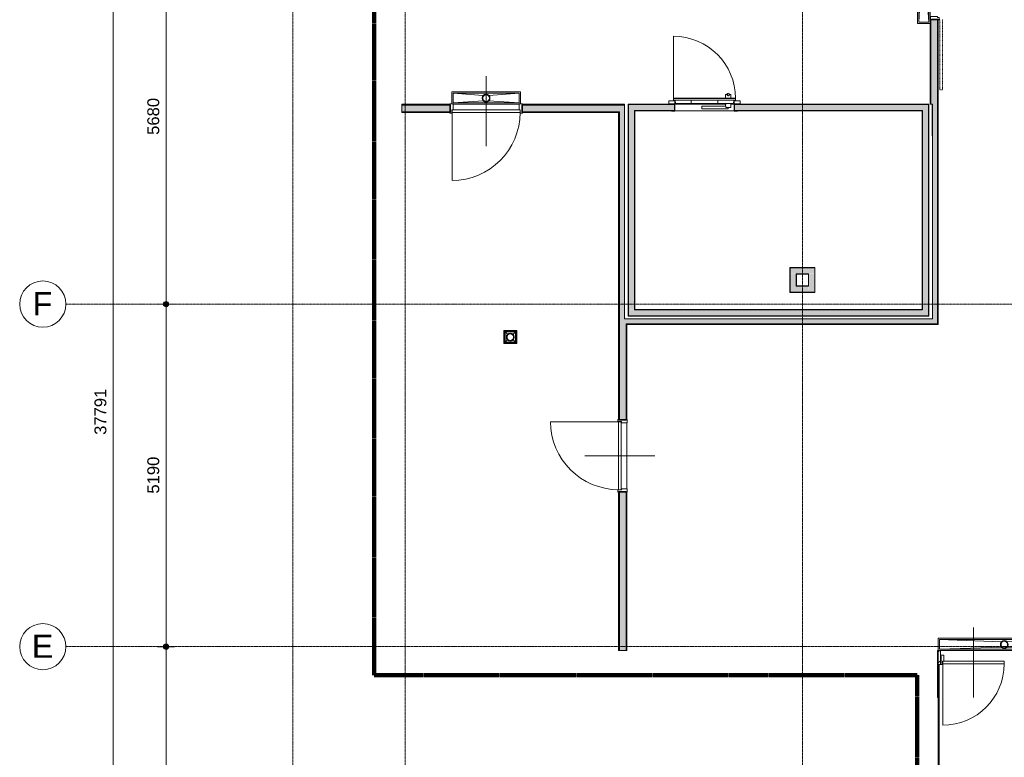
# Model space of a CAD drawing. Header units: millimetres. Extents: x 1158 to 166195, y -7952 to 113498.
# Tile 40 of 50: x 106831 to 121738, y 57725 to 68900. Entities that reach past the tile are written whole.
import ezdxf

# ---------------------------------------------------------------- set-up
doc = ezdxf.new("R2010")
doc.units = ezdxf.units.MM
for name, pattern in [('Afbreeklijn', [9, 5, -2, 0, -2]), ('ARC Dash', [4, 2, -2]), ('ARC Grid Line', [22.225, 12.7, -3.175, 3.175, -3.175])]:
    doc.linetypes.add(name, pattern=pattern)
for name, color, linetype, lineweight in [('A--A2__Ruwbouw', 8, 'Continuous', 9), ('A--L$01A__Algemeen', 7, 'Continuous', 9), ('A--L$07A__Stramien', 1, 'Continuous', 13), ('A--L22__Binnenwanden', 2, 'Continuous', 9), ('A--L34__BalustradesLeuningen', 1, 'Continuous', 9), ('A--L3__Afbouw', 2, 'Continuous', 9), ('A--L74__VasteSanitaireVoorz', 1, 'Continuous', 9), ('A--LD30__DetailPenMiddel', 3, 'Continuous', 9), ('A--M$01A__Algemeen', 1, 'Continuous', 13), ('A--M$01A__Algemeen-100', 1, 'Continuous', 13), ('A--T$01A__Algemeen', 1, 'Continuous', 9), ('A--T$07A__Stramien', 1, 'Continuous', 13)]:
    doc.layers.add(name, color=color, linetype=linetype, lineweight=lineweight)
doc.styles.add('Arial', font='arial.ttf', dxfattribs={"height": 350})
doc.styles.add('Arial_2', font='arial.ttf', dxfattribs={"height": 180})
doc.dimstyles.new('00_ARC_dimension_1_8mm', dxfattribs={"dimscale": 304.8, "dimtxt": 183.646692, "dimasz": 1.049869, "dimexe": 0.426509, "dimexo": 0.0625, "dimgap": 0.164042, "dimtad": 1, "dimdec": 0, "dimzin": 0, "dimdsep": 46, "dimtxsty": 'Arial_2', "dimblk1": 'DOTSMALL', "dimblk2": 'DOTSMALL', "dimsah": 1, "dimcen": 0.09, "dimdle": 0.426509, "dimadec": 3, "dimazin": 0, "dimtfac": 1, "dimtdec": 4, "dimtix": 1, "dimtmove": 0, "dimatfit": 3, "dimfxl": 0.426509, "dimfxlon": 1, "dimtvp": 1, "dimtolj": 1, "dimtzin": 0, "dimarcsym": 2})

# ---------------------------------------------------------------- blocks, each defined once
blk = doc.blocks.new('32_DO_WB_MFX3 - Metaflex_fl-MK--_2000x900_3sc-V53-DO-Begane grond - Nieuwe situatie muren 8')
at = {"layer": 'A--L3__Afbouw'}
for p, q in [((-470, 1080), (-470, 140)), ((320, 200), (320, 140)), ((340, 200), (320, 200)), ((325, 200), (320, 200)), ((360, 200), (332, 200)), ((400, 200), (380, 200)), ((388, 200), (380, 200)), ((400, 200), (395, 200)), ((400, 140), (400, 200)), ((-450, 100), (-540, 100)), ((-540, 100), (-540, 55)), ((-540, 55), (-450, 55)), ((-450, 55), (-500, 55)), ((-500, 55), (-500, 50)), ((-500, 50), (-455, 50)), ((-470, 140), (-470, 138)), ((470, 140), (-470, 140)), ((-470, 138), (-470, 110)), ((470, 138), (-470, 138)), ((470, 138), (-470, 138)), ((470, 110), (-470, 110)), ((-455, 50), (-455, -50)), ((-450, 110), (-435, 62)), ((-450, 55), (-450, 100)), ((-450, -55), (-450, 55)), ((-435, 62), (-200, 62)), ((-200, 110), (-200, 62)), ((200, 62), (-200, 62)), ((320, 22), (-40, 22)), ((-40, 22), (-40, -18)), ((-40, 22), (-40, 21)), ((200, 62), (200, 110)), ((200, 62), (435, 62)), ((320, 62), (320, 22)), ((325, 2), (400, 2)), ((360, -2), (360, 2)), ((360, -18), (360, 2)), ((396, 2), (400, 2)), ((400, 2), (400, 62)), ((435, 62), (450, 110)), ((540, 100), (450, 100)), ((450, 100), (450, 55)), ((450, 55), (540, 55)), ((500, 55), (450, 55)), ((450, 55), (450, -55)), ((455, -50), (455, 50)), ((455, 50), (500, 50)), ((470, 138), (470, 140)), ((470, 110), (470, 138)), ((500, 50), (500, 55)), ((540, 55), (540, 100)), ((-455, -50), (-500, -50)), ((-500, -50), (-500, -55)), ((-500, -55), (-450, -55)), ((-40, -18), (360, -18)), ((360, -18), (360, -17)), ((450, -55), (500, -55)), ((500, -50), (455, -50)), ((500, -55), (500, -50))]:
    blk.add_line(p, q, dxfattribs=at)
for centre, radius, start, end in [((-470, 140), 940, 360, 90), ((360, 200), 20, 360, 180), ((360, 200), 20, 180, 360)]:
    blk.add_arc(centre, radius, start, end, dxfattribs=at)
for points, knots in [([(350, 183), (350, 183), (349, 184), (347, 185), (346, 186), (344, 188), (342, 191), (341, 193), (341, 193)], [0.6666667, 0.6666667, 0.6666667, 0.6666667, 0.6875, 0.7222222, 0.7569444, 0.7916667, 0.8611111, 0.8888889, 0.8888889, 0.8888889, 0.8888889]), ([(380, 200), (380, 199), (380, 197), (379, 195), (379, 193), (377, 190), (375, 186), (371, 183), (367, 181), (364, 180), (361, 180), (359, 180), (357, 180), (356, 180)], [0, 0, 0, 0, 0.0555556, 0.0833333, 0.1111111, 0.1666667, 0.2222222, 0.3333333, 0.3888889, 0.4444444, 0.4791667, 0.5138889, 0.5555556, 0.5555556, 0.5555556, 0.5555556]), ([(320, 22), (320, 22), (320, 22), (321, 20), (323, 16), (324, 12), (324, 10), (325, 9), (325, 7), (325, 5), (325, 3), (325, 2)], [0, 0, 0, 0, 0.142857, 0.285714, 0.571429, 0.678571, 0.732143, 0.785714, 0.839286, 0.892857, 1, 1, 1, 1])]:
    blk.add_open_spline(points, degree=3, knots=knots, dxfattribs=at)
blk.add_open_spline([(320, 21), (320, 22), (320, 22), (320, 22)], degree=3, dxfattribs=at)
blk = doc.blocks.new('Railing - Railing-2438013-DO-Begane grond - Nieuwe situatie muren 8')
at = {"layer": 'A--L34__BalustradesLeuningen'}
for p, q in [((30474, 59131), (30474, 55091)), ((30489, 55076), (30489, 59131)), ((30254, 55088), (30254, 55091)), ((30474, 55091), (30254, 55091)), ((30254, 55088), (30254, 55076)), ((30254, 55077), (30254, 55076)), ((30254, 55076), (30489, 55076))]:
    blk.add_line(p, q, dxfattribs=at)
blk.add_open_spline([(30489, 55076), (30489, 55076), (30489, 55077), (30488, 55077), (30488, 55078), (30487, 55079), (30486, 55079), (30486, 55080), (30485, 55081), (30484, 55082), (30483, 55083), (30482, 55084), (30480, 55086), (30478, 55087), (30477, 55088)], degree=3, knots=[0, 0, 0, 0, 0.166667, 0.25, 0.333333, 0.416667, 0.458333, 0.5, 0.583333, 0.666667, 0.708333, 0.75, 0.833333, 1, 1, 1, 1], dxfattribs=at)
blk = doc.blocks.new('N_frame_border_rebate_single_brickmold_2sided - jamb_border-2542699-DO-Begane grond - Nieuwe situatie muren 8')
at = {"layer": 'A--L$01A__Algemeen', "lineweight": 15}
for p, q in [((0, 0), (-33, 0)), ((-33, 0), (-33, -52)), ((0, -15), (0, 0)), ((-33, -52), (-50, -52)), ((-50, -52), (-50, -140)), ((-50, -140), (0, -140)), ((-10, -125), (-10, -15)), ((-10, -15), (0, -15)), ((0, -125), (-10, -125)), ((0, -140), (0, -125))]:
    blk.add_line(p, q, dxfattribs=at)
blk = doc.blocks.new('N_frame_border_rebate_single_brickmold_2sided - jamb_border-2542700-DO-Begane grond - Nieuwe situatie muren 8')
at = {"layer": 'A--L$01A__Algemeen', "lineweight": 15}
for p, q in [((0, 140), (-50, 140)), ((-50, 140), (-50, 52)), ((-50, 52), (-33, 52)), ((-33, 52), (-33, 0)), ((-33, 0), (0, 0)), ((-10, 15), (-10, 125)), ((-10, 125), (0, 125)), ((0, 15), (-10, 15)), ((0, 125), (0, 140)), ((0, 0), (0, 15))]:
    blk.add_line(p, q, dxfattribs=at)
blk = doc.blocks.new('N_door_leaf_single_generic - N_door_leaf_single_generic-2639612-DO-Begane grond - Nieuwe situatie muren 8')
at = {"layer": 'A--L3__Afbouw', "lineweight": 15}
for p, q in [((-515, 40), (-515, 0)), ((515, 40), (-515, 40)), ((-515, 0), (515, 0)), ((515, 0), (515, 40))]:
    blk.add_line(p, q, dxfattribs=at)
blk = doc.blocks.new('N_operation - N_operation-2542180-DO-Begane grond - Nieuwe situatie muren 8')
at = {"layer": 'A--L$01A__Algemeen'}
blk.add_line((515, 20), (515, 1050), dxfattribs=at)
blk.add_arc((515, 20), 1030, 90, 180, dxfattribs=at)
blk = doc.blocks.new('N_door_leaf_single_generic - N_door_leaf_single_generic-2661249-DO-Begane grond - Nieuwe situatie muren 8')
at = {"layer": 'A--L3__Afbouw', "lineweight": 15}
for p, q in [((-465, 40), (-465, 0)), ((465, 40), (-465, 40)), ((-465, 0), (465, 0)), ((465, 0), (465, 40))]:
    blk.add_line(p, q, dxfattribs=at)
blk = doc.blocks.new('N_operation - N_operation-2661259-DO-Begane grond - Nieuwe situatie muren 8')
at = {"layer": 'A--L$01A__Algemeen'}
blk.add_line((465, 20), (465, 950), dxfattribs=at)
blk.add_arc((465, 20), 930, 90, 180, dxfattribs=at)
blk = doc.blocks.new('N_frame_border_rebate_single_brickmold_2sided - jamb_border-2661367-DO-Begane grond - Nieuwe situatie muren 8')
at = {"layer": 'A--L$01A__Algemeen', "lineweight": 15}
for p, q in [((0, 0), (-35, 0)), ((-35, 0), (-35, -28)), ((0, -15), (0, 0)), ((-35, -28), (-50, -28)), ((-50, -28), (-50, -130)), ((-50, -130), (0, -130)), ((-10, -115), (-10, -15)), ((-10, -15), (0, -15)), ((0, -115), (-10, -115)), ((0, -130), (0, -115))]:
    blk.add_line(p, q, dxfattribs=at)
blk = doc.blocks.new('N_operation - N_operation-2661379-DO-Begane grond - Nieuwe situatie muren 8')
at = {"layer": 'A--L$01A__Algemeen'}
for p, q in [((-385, 95), (385, 95)), ((-385, 20), (-385, 95)), ((385, 95), (355, 112)), ((385, 95), (355, 77))]:
    blk.add_line(p, q, dxfattribs=at)
at = {"layer": 'A--L$01A__Algemeen', "linetype": 'ARC Dash'}
for p, q in [((535, 20), (1605, 20)), ((1605, 20), (1605, -20)), ((1605, -20), (535, -20))]:
    blk.add_line(p, q, dxfattribs=at)
blk = doc.blocks.new('52_PF_FB_ARC_Gutter_Maatmerk - Maatwerk_ROOSTERTYPE_w_190-2567025-DO-Begane grond - Nieuwe situatie muren 8')
at = {"layer": 'A--L$01A__Algemeen'}
for p, q in [((-42, 45), (-580, 75)), ((-580, -75), (-580, 75)), ((-580, 75), (580, 75)), ((42, 45), (580, 75)), ((580, 75), (580, -75)), ((-580, -75), (-42, -40)), ((580, -75), (-580, -75)), ((580, -75), (42, -40))]:
    blk.add_line(p, q, dxfattribs=at)
for radius in [60, 50]:
    blk.add_circle((0, 3), radius, dxfattribs=at)
at = {"layer": 'A--L74__VasteSanitaireVoorz'}
for p, q in [((600, 95), (-600, 95)), ((-600, 95), (-600, -95)), ((580, 75), (-580, 75)), ((-580, 75), (-580, -75)), ((-580, 75), (580, 75)), ((-580, -75), (-580, 75)), ((580, -75), (580, 75)), ((580, 75), (580, -75)), ((600, -95), (600, 95)), ((-580, -75), (580, -75)), ((580, -75), (-580, -75)), ((-543, -95), (557, -95))]:
    blk.add_line(p, q, dxfattribs=at)
for radius, start, end in [(60, 0, 180), (60, 180, 360), (50, 0, 180), (50, 45, 180), (50, 180, 360), (50, 180, 300), (50, 315, 360), (50, 0, 30)]:
    blk.add_arc((0, 3), radius, start, end, dxfattribs=at)
blk = doc.blocks.new('52_PF_FB_ARC_Gutter1 - 1000x150_plaatrooster-V59-DO-Begane grond - Nieuwe situatie muren 8')
at = {"layer": 'A--L$01A__Algemeen'}
for p, q in [((-42, 45), (-500, 75)), ((-500, -75), (-500, 75)), ((-500, 75), (500, 75)), ((42, 45), (500, 75)), ((500, 75), (500, -75)), ((-500, -75), (-42, -40)), ((500, -75), (-500, -75)), ((500, -75), (42, -40))]:
    blk.add_line(p, q, dxfattribs=at)
for radius in [60, 50]:
    blk.add_circle((0, 3), radius, dxfattribs=at)
at = {"layer": 'A--L74__VasteSanitaireVoorz'}
for p, q in [((-520, 90), (-520, -95)), ((500, 95), (-500, 95)), ((500, 75), (-500, 75)), ((-500, 75), (-500, -75)), ((-500, 75), (500, 75)), ((-500, -75), (-500, 75)), ((500, -75), (500, 75)), ((500, 75), (500, -75)), ((520, -95), (520, 90)), ((-520, -95), (520, -95)), ((-500, -75), (500, -75)), ((500, -75), (-500, -75))]:
    blk.add_line(p, q, dxfattribs=at)
for radius, start, end in [(60, 0, 180), (60, 180, 360), (50, 0, 180), (50, 90.1704, 180), (50, 180, 360), (50, 180, 360), (50, 45, 90), (50, 0, 30)]:
    blk.add_arc((0, 3), radius, start, end, dxfattribs=at)
blk = doc.blocks.new('52_PF_FB_ARC_Gutter_Maatmerk - Maatwerk_ROOSTERTYPE_w_190-2563328-DO-Begane grond - Nieuwe situatie muren 8')
at = {"layer": 'A--L$01A__Algemeen'}
for p, q in [((-42, 45), (-980, 75)), ((-980, -75), (-980, 75)), ((-980, 75), (980, 75)), ((42, 45), (980, 75)), ((980, 75), (980, -75)), ((-980, -75), (-42, -40)), ((980, -75), (-980, -75)), ((980, -75), (42, -40))]:
    blk.add_line(p, q, dxfattribs=at)
for radius in [60, 50]:
    blk.add_circle((0, 3), radius, dxfattribs=at)
at = {"layer": 'A--L74__VasteSanitaireVoorz'}
for p, q in [((-990, 95), (-1000, 95)), ((-1000, 95), (-1000, -95)), ((980, 75), (-980, 75)), ((-980, 75), (-980, -75)), ((-980, 75), (980, 75)), ((-980, -75), (-980, 75)), ((968, 95), (-968, 95)), ((980, -75), (980, 75)), ((980, 75), (980, -75)), ((1000, -95), (1000, 95)), ((-1000, -95), (1000, -95)), ((-980, -75), (980, -75)), ((980, -75), (-980, -75))]:
    blk.add_line(p, q, dxfattribs=at)
for radius, start, end in [(60, 0, 180), (60, 180, 360), (50, 0, 180), (50, 60, 180), (50, 180, 360), (50, 180, 360), (50, 0, 30)]:
    blk.add_arc((0, 3), radius, start, end, dxfattribs=at)
blk = doc.blocks.new('52_PF_FB_ARC_Drain Square1 - 200x200_hygienicpro rooster-2568413-DO-Begane grond - Nieuwe situatie muren 8')
at = {"layer": 'A--L$01A__Algemeen'}
for p, q in [((-42, 45), (-87, 87)), ((-87, -87), (-87, 87)), ((-87, 87), (87, 87)), ((42, 45), (87, 87)), ((87, 87), (87, -87)), ((-87, -87), (-42, -40)), ((87, -87), (-87, -87)), ((87, -87), (42, -40))]:
    blk.add_line(p, q, dxfattribs=at)
for radius in [60, 50]:
    blk.add_circle((0, 3), radius, dxfattribs=at)
at = {"layer": 'A--L74__VasteSanitaireVoorz'}
for p, q in [((100, 100), (-100, 100)), ((-100, 100), (-100, -100)), ((80, 80), (-80, 80)), ((-80, 80), (-80, -80)), ((-80, 80), (80, 80)), ((-80, -80), (-80, 80)), ((80, -80), (80, 80)), ((80, 80), (80, -80)), ((100, -100), (100, 100)), ((-100, -100), (100, -100)), ((-80, -80), (80, -80)), ((80, -80), (-80, -80))]:
    blk.add_line(p, q, dxfattribs=at)
for radius, start, end in [(60, 0, 180), (60, 180, 360), (50, 0, 180), (50, 90, 180), (50, 180, 360), (50, 180, 270), (50, 15, 75), (50, 300, 360)]:
    blk.add_arc((0, 3), radius, start, end, dxfattribs=at)
blk = doc.blocks.new('Grid - 3_5mm-18301-DO-Begane grond - Nieuwe situatie muren 8')
at = {"layer": 'A--T$07A__Stramien'}
blk.add_circle((0, 0), 3.5, dxfattribs=at)
blk = doc.blocks.new('DIMBLOCK4-DO-Begane grond - Nieuwe situatie muren 8')
at = {"layer": 'A--M$01A__Algemeen-100'}
h = blk.add_hatch(color=256, dxfattribs=at)
edge = h.paths.add_edge_path()
edge.add_arc((109047, 59401), 40, 0, 360)
h = blk.add_hatch(color=256, dxfattribs=at)
edge = h.paths.add_edge_path()
edge.add_arc((109047, 55130), 40, 0, 360)
for p, q in [((109047, 59401), (108917, 59401)), ((109047, 55130), (109047, 59401)), ((109047, 59401), (109177, 59401)), ((109047, 55130), (108917, 55130)), ((109047, 55130), (109177, 55130))]:
    blk.add_line(p, q, dxfattribs=at)
for centre in [(109047, 59401), (109047, 55130)]:
    blk.add_circle(centre, 40, dxfattribs=at)
at = {"layer": 'A--M$01A__Algemeen-100', "color": 0, "insert": (108763, 56989), "char_height": 180, "width": 664.52, "attachment_point": 1, "rotation": 90, "line_spacing_factor": 0.941778, "style": 'Arial_2'}
blk.add_mtext('4271', dxfattribs=at)
blk = doc.blocks.new('_DotSmall')
at = {"color": 0, "linetype": 'ByBlock', "const_width": 0.5}
blk.add_lwpolyline([(-0.0625, 0, 1), (0.0625, 0, 1)], format="xyb", close=True, dxfattribs=at)
blk = doc.blocks.new('DIMBLOCK5-DO-Begane grond - Nieuwe situatie muren 8')
at = {"layer": 'A--M$01A__Algemeen-100'}
h = blk.add_hatch(color=256, dxfattribs=at)
edge = h.paths.add_edge_path()
edge.add_arc((109047, 64591), 40, 0, 360)
h = blk.add_hatch(color=256, dxfattribs=at)
edge = h.paths.add_edge_path()
edge.add_arc((109047, 59401), 40, 0, 360)
for p, q in [((109047, 64591), (108917, 64591)), ((109047, 59401), (109047, 64591)), ((109047, 64591), (109177, 64591)), ((109047, 59401), (108917, 59401)), ((109047, 59401), (109177, 59401))]:
    blk.add_line(p, q, dxfattribs=at)
for centre in [(109047, 64591), (109047, 59401)]:
    blk.add_circle(centre, 40, dxfattribs=at)
at = {"layer": 'A--M$01A__Algemeen-100', "color": 0, "insert": (108763, 61720), "char_height": 180, "width": 664.52, "attachment_point": 1, "rotation": 90, "line_spacing_factor": 0.941778, "style": 'Arial_2'}
blk.add_mtext('5190', dxfattribs=at)
blk = doc.blocks.new('DIMBLOCK6-DO-Begane grond - Nieuwe situatie muren 8')
at = {"layer": 'A--M$01A__Algemeen-100'}
h = blk.add_hatch(color=256, dxfattribs=at)
edge = h.paths.add_edge_path()
edge.add_arc((109047, 70271), 40, 0, 360)
h = blk.add_hatch(color=256, dxfattribs=at)
edge = h.paths.add_edge_path()
edge.add_arc((109047, 64591), 40, 0, 360)
for p, q in [((109047, 70271), (108917, 70271)), ((109047, 64591), (109047, 70271)), ((109047, 70271), (109177, 70271)), ((109047, 64591), (108917, 64591)), ((109047, 64591), (109177, 64591))]:
    blk.add_line(p, q, dxfattribs=at)
for centre in [(109047, 70271), (109047, 64591)]:
    blk.add_circle(centre, 40, dxfattribs=at)
at = {"layer": 'A--M$01A__Algemeen-100', "color": 0, "insert": (108763, 67155), "char_height": 180, "width": 664.52, "attachment_point": 1, "rotation": 90, "line_spacing_factor": 0.941778, "style": 'Arial_2'}
blk.add_mtext('5680', dxfattribs=at)
blk = doc.blocks.new('DIMBLOCK9-DO-Begane grond - Nieuwe situatie muren 8')
at = {"layer": 'A--M$01A__Algemeen-100'}
h = blk.add_hatch(color=256, dxfattribs=at)
edge = h.paths.add_edge_path()
edge.add_arc((108247, 81851), 40, 0, 360)
h = blk.add_hatch(color=256, dxfattribs=at)
edge = h.paths.add_edge_path()
edge.add_arc((108247, 44060), 40, 0, 360)
for p, q in [((108247, 81851), (108117, 81851)), ((108247, 43930), (108247, 81981)), ((108247, 81851), (108377, 81851)), ((108247, 44060), (108117, 44060)), ((108247, 44060), (108377, 44060))]:
    blk.add_line(p, q, dxfattribs=at)
for centre in [(108247, 81851), (108247, 44060)]:
    blk.add_circle(centre, 40, dxfattribs=at)
at = {"layer": 'A--M$01A__Algemeen-100', "color": 0, "insert": (107963, 62610), "char_height": 180, "width": 830.65, "attachment_point": 1, "rotation": 90, "line_spacing_factor": 0.941778, "style": 'Arial_2'}
blk.add_mtext('37791', dxfattribs=at)

msp = doc.modelspace()

# ---------------------------------------------------------------- hatches: boundary and pattern name
at = {"layer": 'A--A2__Ruwbouw'}
h = msp.add_hatch(color=81, dxfattribs=at)
h.paths.add_polyline_path([(117657.7, 67522.4), (120589.2, 67522.4), (120589.2, 67614.4), (117653.7, 67614.4), (117653.7, 67522.4)])
h.paths.add_polyline_path([(116739.7, 67522.4), (116743.7, 67522.4), (116739.7, 67614.4), (116047.7, 67614.4), (116047.7, 67522.4), (116693.6, 67522.4)])
for color, points in [(81, [(116047.7, 64503.1), (116139.7, 64507.1), (116139.7, 67522.4), (116047.7, 67518.4), (116047.7, 64503.2)]), (91, [(120493.2, 67518.4), (120493.2, 67522.4), (117657.7, 67522.4)]), (81, [(120589.2, 64411.1), (120589.2, 67522.4), (120497.2, 67518.4), (120497.2, 64411.1)]), (91, [(116139.7, 64507.1), (116143.7, 64507.1), (116139.7, 65733.1)]), (81, [(118495.2, 65050.4), (118867.2, 65050.4), (118867.2, 65142.4), (118495.2, 65142.4)]), (81, [(118587.2, 64862.4), (118587.2, 65050.4), (118495.2, 65046.4), (118495.3, 64862.4)]), (91, [(118771.2, 65046.4), (118771.2, 65050.4), (118591.2, 65046.4)]), (81, [(118867.2, 64770.4), (118867.2, 65046.4), (118775.2, 65046.4), (118775.2, 64770.4)]), (81, [(118771.2, 64770.4), (118775.2, 64770.4), (118771.2, 64862.4), (118495.2, 64862.4), (118495.2, 64770.4), (118587.2, 64770.4)]), (91, [(118587.2, 64866.4), (118591.2, 64866.4), (118587.2, 64866.5)]), (81, [(119495.5, 64411.1), (120497.2, 64411.1), (120493.2, 64503.1), (116047.7, 64503.1), (116047.7, 64411.1), (117627.5, 64411.1)])]:
    msp.add_hatch(color=color, dxfattribs=at).paths.add_polyline_path(points)
h = msp.add_hatch(dxfattribs=at)
h.set_pattern_fill('FP_3', color=256, angle=45, style=0, pattern_type=2)
h.set_pattern_definition([(45, (90263.91, 0), (-84.85281, 84.85281), [])])
h.paths.add_polyline_path([(120738.2, 59131.4), (120770.7, 59131.4), (120770.7, 59341.4), (120738.2, 59341.4)])
h.paths.add_polyline_path([(122705.7, 59131.4), (122728.2, 59131.4), (122728.2, 59341.4), (122705.7, 59341.4)])
at = {"layer": 'A--L22__Binnenwanden'}
h = msp.add_hatch(color=190, dxfattribs=at)
h.paths.add_polyline_path([(120613.2, 67618.4), (120625.7, 67618.4), (120625.7, 68899.9), (120613.2, 68899.9), (120613.2, 68007.6)])
h.paths.add_polyline_path([(120625.7, 69999.9), (120625.7, 70114.9), (120613.2, 70114.9), (120613.2, 69999.9)])
h.paths.add_polyline_path([(120613.2, 73714.9), (120625.7, 73714.9), (120625.7, 74175.9), (120613.2, 74175.9)])
h.paths.add_polyline_path([(120625.7, 74288.4), (120625.7, 74699.9), (120613.2, 74699.9), (120613.2, 74300.9)])
h.paths.add_polyline_path([(120625.7, 75799.9), (120625.7, 76191.4), (120613.2, 76191.4), (120613.2, 75799.9)])
h = msp.add_hatch(color=200, dxfattribs=at)
h.paths.add_polyline_path([(120725.7, 67618.4), (120725.7, 68899.9), (120625.7, 68899.9), (120625.7, 67618.4), (120650.7, 67618.4)])
h.paths.add_polyline_path([(120625.7, 69999.9), (120725.7, 69999.9), (120725.7, 70114.9), (120625.7, 70114.9)])
h.paths.add_polyline_path([(120625.7, 73714.9), (120725.7, 73714.9), (120725.7, 74699.9), (120625.7, 74699.9), (120625.7, 73721.2)])
h.paths.add_polyline_path([(120725.7, 75799.9), (120725.7, 76191.4), (120625.7, 76191.4), (120625.7, 75799.9)])
h = msp.add_hatch(color=200, dxfattribs=at)
h.paths.add_polyline_path([(120738.2, 67618.4), (120738.2, 68899.9), (120725.7, 68899.9), (120725.7, 67618.4)])
h.paths.add_polyline_path([(120725.7, 69999.9), (120738.2, 69999.9), (120738.2, 70114.9), (120725.7, 70114.9)])
h.paths.add_polyline_path([(120725.7, 73714.9), (120738.2, 73714.9), (120738.2, 74699.9), (120725.7, 74699.9), (120725.7, 74175.9)])
h.paths.add_polyline_path([(120725.7, 75799.9), (120738.2, 75799.9), (120738.2, 76191.4), (120725.7, 76191.4)])
h = msp.add_hatch(color=190, dxfattribs=at)
h.paths.add_polyline_path([(115911.2, 67605.9), (115986.2, 67605.9), (115986.2, 67618.4), (114441.4, 67618.4), (114441.4, 67605.9), (115759.6, 67605.9)])
h.paths.add_polyline_path([(112616.2, 67605.9), (113341.4, 67605.9), (113341.4, 67618.4), (112616.2, 67618.4)])
h = msp.add_hatch(color=200, dxfattribs=at)
h.paths.add_polyline_path([(115911.2, 67505.9), (115986.2, 67505.9), (115986.2, 67605.9), (114441.4, 67605.9), (114441.4, 67505.9), (115759.6, 67505.9)])
h.paths.add_polyline_path([(112616.2, 67505.9), (113341.4, 67505.9), (113341.4, 67605.9), (112616.2, 67605.9)])
h = msp.add_hatch(color=81, dxfattribs=at)
h.paths.add_polyline_path([(116743.7, 67614.4), (116743.7, 67618.4), (116739.7, 67614.4)])
h.paths.add_polyline_path([(120589.2, 67614.4), (120589.2, 67618.4), (120497.2, 67614.4)])
for color, points in [(204, [(120725.7, 64292.1), (120725.7, 67618.4), (120650.7, 67614.4), (120650.7, 64292.1)]), (194, [(120738.2, 64279.6), (120738.2, 67618.4), (120725.7, 67614.4), (120725.7, 64292.1)]), (194, [(115898.7, 64292.1), (115911.2, 64292.1), (115911.2, 67493.4), (115898.7, 67493.4), (115898.7, 64367.1)]), (204, [(115911.2, 64367.1), (115986.2, 64367.1), (115986.2, 67505.9), (115911.2, 67505.9), (115911.2, 65733.1)]), (204, [(115911.2, 64292.1), (120650.7, 64292.1), (120650.7, 64367.1), (115911.2, 64367.1)]), (194, [(120725.7, 64279.6), (120725.7, 64292.1), (116011.2, 64292.1), (116023.7, 64279.6), (120725.6, 64279.6)])]:
    msp.add_hatch(color=color, dxfattribs=at).paths.add_polyline_path(points)
h = msp.add_hatch(color=200, dxfattribs=at)
h.paths.add_polyline_path([(115759.6, 67493.4), (115898.7, 67493.4), (115911.2, 67505.9), (114441.4, 67505.9), (114441.4, 67493.4)])
h.paths.add_polyline_path([(113341.4, 67493.4), (113341.4, 67505.9), (112616.2, 67505.9), (112616.2, 67493.4)])
h = msp.add_hatch(color=81, dxfattribs=at)
h.paths.add_polyline_path([(116043.7, 64507.1), (116047.7, 64507.1), (116043.7, 65733.1)])
h.paths.add_polyline_path([(116043.7, 67518.4), (116047.7, 67522.4), (116043.7, 67522.4)])
h = msp.add_hatch(color=81, dxfattribs=at)
h.paths.add_polyline_path([(118491.2, 64866.4), (118495.2, 64866.4), (118491.2, 65046.4)])
h.paths.add_polyline_path([(118491.2, 64770.4), (118495.2, 64770.4), (118491.2, 64770.5)])
h.paths.add_polyline_path([(118491.2, 65046.4), (118495.2, 65050.4), (118491.2, 65050.4)])
h = msp.add_hatch(color=190, dxfattribs=at)
h.paths.add_polyline_path([(115911.2, 59341.4), (115911.2, 61744.3), (115898.7, 61744.3), (115898.7, 59341.4)])
h.paths.add_polyline_path([(115911.2, 62844.3), (115911.2, 64279.6), (115898.7, 64279.6), (115898.7, 62844.3)])
h = msp.add_hatch(color=200, dxfattribs=at)
h.paths.add_polyline_path([(116011.2, 59341.4), (116011.2, 61744.3), (115911.2, 61744.3), (115911.2, 59341.4)])
h.paths.add_polyline_path([(115911.2, 62844.3), (116011.2, 62844.3), (116011.2, 64292.1), (115911.2, 64292.1), (115911.2, 63458.6)])
h = msp.add_hatch(color=200, dxfattribs=at)
h.paths.add_polyline_path([(116023.7, 59341.4), (116023.7, 61744.3), (116011.2, 61744.3), (116011.2, 59341.4)])
h.paths.add_polyline_path([(116023.7, 62844.3), (116023.7, 64279.6), (116011.2, 64279.6), (116011.2, 62844.3)])

# ---------------------------------------------------------------- linework, layer by layer
at = {"layer": 'A--L$07A__Stramien', "linetype": 'ARC Grid Line'}
for p, q in [((110968.2, 95686.5), (110968.2, 39742)), ((112666.2, 95686.5), (112666.2, 39742)), ((118681.2, 95686.5), (118681.2, 39742)), ((152686.9, 64591.4), (107530.8, 64591.4)), ((152686.9, 59401.4), (107530.8, 59401.4))]:
    msp.add_line(p, q, dxfattribs=at)
at = {"layer": 'A--L22__Binnenwanden', "color": 200, "lineweight": 15}
for p, q in [((120613.2, 68899.9), (120613.2, 67618.4)), ((120738.2, 68899.9), (120613.2, 68899.9)), ((120625.7, 67618.4), (120625.7, 68899.9)), ((113341.4, 67618.4), (112616.2, 67618.4)), ((112616.2, 67618.4), (112616.2, 67493.4)), ((112616.2, 67605.9), (113341.4, 67605.9)), ((113341.4, 67493.4), (113341.4, 67618.4)), ((115986.2, 67618.4), (114441.4, 67618.4)), ((114441.4, 67618.4), (114441.4, 67493.4)), ((114441.4, 67605.9), (115986.2, 67605.9)), ((120613.2, 67618.4), (120650.7, 67618.4)), ((112616.2, 67505.9), (113341.4, 67505.9)), ((112616.2, 67493.4), (113341.4, 67493.4)), ((114441.4, 67505.9), (115911.2, 67505.9)), ((114441.4, 67493.4), (115898.7, 67493.4)), ((115898.7, 64292.1), (115898.7, 62844.3)), ((116011.2, 62844.3), (116011.2, 64292.1)), ((116023.7, 62844.3), (116023.7, 64279.6)), ((115898.7, 62844.3), (116023.7, 62844.3)), ((115898.7, 61744.3), (115898.7, 59341.4)), ((116023.7, 61744.3), (115898.7, 61744.3)), ((115911.2, 59341.4), (115911.2, 61744.3)), ((116011.2, 59341.4), (116011.2, 61744.3)), ((116023.7, 59341.4), (116023.7, 61744.3)), ((115898.7, 59341.4), (116023.7, 59341.4))]:
    msp.add_line(p, q, dxfattribs=at)
at = {"layer": 'A--L22__Binnenwanden', "color": 204, "lineweight": 15}
for p, q in [((120725.7, 68899.9), (120725.7, 64292.1)), ((120738.2, 64279.6), (120738.2, 68899.9)), ((115986.2, 64367.1), (115986.2, 67618.4)), ((120650.7, 67618.4), (120650.7, 64367.1)), ((115898.7, 67493.4), (115898.7, 64292.1)), ((115911.2, 62844.3), (115911.2, 67505.9)), ((120650.7, 64367.1), (115986.2, 64367.1)), ((120725.7, 64292.1), (116011.2, 64292.1)), ((116023.7, 64279.6), (120738.2, 64279.6))]:
    msp.add_line(p, q, dxfattribs=at)
at = {"layer": 'A--L22__Binnenwanden'}
for p, q in [((113391.4, 67618.4), (114391.4, 67618.4)), ((116748.4, 67618.4), (117525.2, 67618.4)), ((117592.4, 67618.4), (117648.9, 67618.4)), ((117648.7, 67518.4), (116748.7, 67518.4)), ((116023.7, 62794.3), (116023.7, 61794.3))]:
    msp.add_line(p, q, dxfattribs=at)
at = {"layer": 'A--L22__Binnenwanden', "color": 81, "lineweight": 15}
for p, q in [((116743.7, 67618.4), (116043.7, 67618.4)), ((116043.7, 67618.4), (116043.7, 64407.1)), ((116743.7, 67614.4), (116047.7, 67614.4)), ((116047.7, 67614.4), (116047.7, 64411.1)), ((120593.2, 67618.4), (117653.7, 67618.4)), ((120589.2, 67614.4), (117653.7, 67614.4)), ((120589.2, 64411.1), (120589.2, 67614.4)), ((120593.2, 64407.1), (120593.2, 67618.4)), ((116743.7, 67522.4), (116139.7, 67522.4)), ((116139.7, 67522.4), (116139.7, 64503.1)), ((116143.7, 67518.4), (116743.7, 67518.4)), ((116143.7, 64507.1), (116143.7, 67518.4)), ((120497.2, 67522.4), (117653.7, 67522.4)), ((117653.7, 67518.4), (120493.2, 67518.4)), ((120493.2, 67518.4), (120493.2, 64507.1)), ((120497.2, 64503.1), (120497.2, 67522.4)), ((118871.2, 65146.4), (118491.2, 65146.4)), ((118491.2, 65146.4), (118491.2, 64766.4)), ((118871.2, 64766.4), (118871.2, 65146.4)), ((118867.2, 65142.4), (118495.2, 65142.4)), ((118495.2, 65142.4), (118495.2, 64770.4)), ((118775.2, 65050.4), (118587.2, 65050.4)), ((118587.2, 65050.4), (118587.2, 64862.4)), ((118591.2, 65046.4), (118771.2, 65046.4)), ((118591.2, 64866.4), (118591.2, 65046.4)), ((118771.2, 65046.4), (118771.2, 64866.4)), ((118775.2, 64862.4), (118775.2, 65050.4)), ((118867.2, 64770.4), (118867.2, 65142.4)), ((118587.2, 64862.4), (118775.2, 64862.4)), ((118771.2, 64866.4), (118591.2, 64866.4)), ((118491.2, 64766.4), (118871.2, 64766.4)), ((118495.2, 64770.4), (118867.2, 64770.4)), ((116043.7, 64407.1), (120593.2, 64407.1)), ((116047.7, 64411.1), (120589.2, 64411.1)), ((116139.7, 64503.1), (120497.2, 64503.1)), ((120493.2, 64507.1), (116143.7, 64507.1))]:
    msp.add_line(p, q, dxfattribs=at)
at = {"layer": 'A--L22__Binnenwanden', "lineweight": 15}
for p, q in [((120770.7, 59341.4), (120728.2, 59341.4)), ((120728.2, 59341.4), (120728.2, 58631.4)), ((120738.2, 58631.4), (120738.2, 59341.4)), ((120770.7, 59131.4), (120770.7, 59341.4)), ((120770.7, 59131.4), (120728.2, 59131.4)), ((120728.2, 58631.4), (120738.2, 58631.4))]:
    msp.add_line(p, q, dxfattribs=at)
at = {"layer": 'A--LD30__DetailPenMiddel', "linetype": 'Afbreeklijn', "lineweight": 100}
for p, q in [((112196.2, 76111.4), (112196.2, 58971.4)), ((120418.2, 58971.4), (112196.2, 58971.4)), ((120418.2, 58971.4), (120418.2, 55371.4))]:
    msp.add_line(p, q, dxfattribs=at)
at = {"layer": 'A--LD30__DetailPenMiddel'}
msp.add_line((120648.2, 67618.4), (120648.2, 67138.4), dxfattribs=at)
at = {"layer": 'A--T$01A__Algemeen', "lineweight": 13}
for p, q in [((113891.4, 68043.4), (113891.4, 66983.4)), ((116448.7, 62294.3), (115388.7, 62294.3)), ((121270.7, 59691.4), (121270.7, 58631.4))]:
    msp.add_line(p, q, dxfattribs=at)

# ---------------------------------------------------------------- block references
at = {"layer": 'A--L$01A__Algemeen', "linetype": 'ARC Dash', "rotation": 269.9999999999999}
msp.add_blockref('N_operation - N_operation-2661379-DO-Begane grond - Nieuwe situatie muren 8', (120780.7, 69442.9), dxfattribs=at)
at = {"layer": 'A--L$01A__Algemeen'}
for name, p, rotation in [('N_frame_border_rebate_single_brickmold_2sided - jamb_border-2661367-DO-Begane grond - Nieuwe situatie muren 8', (120753.2, 68899.9), 269.9999999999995), ('N_frame_border_rebate_single_brickmold_2sided - jamb_border-2542699-DO-Begane grond - Nieuwe situatie muren 8', (113341.4, 67483.4), 180), ('N_operation - N_operation-2542180-DO-Begane grond - Nieuwe situatie muren 8', (113891.4, 67513.4), 180), ('N_operation - N_operation-2542180-DO-Begane grond - Nieuwe situatie muren 8', (115918.7, 62294.3), 89.99999999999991), ('N_frame_border_rebate_single_brickmold_2sided - jamb_border-2542699-DO-Begane grond - Nieuwe situatie muren 8', (115888.7, 62844.3), 89.9999999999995), ('N_frame_border_rebate_single_brickmold_2sided - jamb_border-2542700-DO-Begane grond - Nieuwe situatie muren 8', (115888.7, 61744.3), 269.9999999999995), ('N_frame_border_rebate_single_brickmold_2sided - jamb_border-2542699-DO-Begane grond - Nieuwe situatie muren 8', (120770.7, 59131.4), 180), ('N_operation - N_operation-2661259-DO-Begane grond - Nieuwe situatie muren 8', (121270.7, 59161.4), 180)]:
    msp.add_blockref(name, p, dxfattribs=dict(at, rotation=rotation))
msp.add_blockref('N_frame_border_rebate_single_brickmold_2sided - jamb_border-2542700-DO-Begane grond - Nieuwe situatie muren 8', (114441.4, 67483.4), dxfattribs=at)
at = {"layer": 'A--L34__BalustradesLeuningen'}
msp.add_blockref('Railing - Railing-2438013-DO-Begane grond - Nieuwe situatie muren 8', (90263.9, 0), dxfattribs=at)
at = {"layer": 'A--L3__Afbouw'}
msp.add_blockref('32_DO_WB_MFX3 - Metaflex_fl-MK--_2000x900_3sc-V53-DO-Begane grond - Nieuwe situatie muren 8', (117198.7, 67568.4), dxfattribs=at)
for name, p, rotation in [('N_door_leaf_single_generic - N_door_leaf_single_generic-2639612-DO-Begane grond - Nieuwe situatie muren 8', (113891.4, 67533.4), 180), ('N_door_leaf_single_generic - N_door_leaf_single_generic-2639612-DO-Begane grond - Nieuwe situatie muren 8', (115938.7, 62294.3), 89.99999999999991), ('N_door_leaf_single_generic - N_door_leaf_single_generic-2661249-DO-Begane grond - Nieuwe situatie muren 8', (121270.7, 59181.4), 180)]:
    msp.add_blockref(name, p, dxfattribs=dict(at, rotation=rotation))
at = {"layer": 'A--L74__VasteSanitaireVoorz'}
for name, p, rotation in [('52_PF_FB_ARC_Gutter_Maatmerk - Maatwerk_ROOSTERTYPE_w_190-2567025-DO-Begane grond - Nieuwe situatie muren 8', (120518.2, 69442.9), 89.9999999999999), ('52_PF_FB_ARC_Gutter1 - 1000x150_plaatrooster-V59-DO-Begane grond - Nieuwe situatie muren 8', (113891.4, 67713.4), 180), ('52_PF_FB_ARC_Drain Square1 - 200x200_hygienicpro rooster-2568413-DO-Begane grond - Nieuwe situatie muren 8', (114258.9, 64093.1), 180), ('52_PF_FB_ARC_Gutter_Maatmerk - Maatwerk_ROOSTERTYPE_w_190-2563328-DO-Begane grond - Nieuwe situatie muren 8', (121738.2, 59436.4), 180)]:
    msp.add_blockref(name, p, dxfattribs=dict(at, rotation=rotation))
at = {"layer": 'A--T$07A__Stramien', "xscale": 99.99999999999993, "yscale": 99.99999999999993, "zscale": 99.99999999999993, "rotation": 89.99999999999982}
for p in [(107180.8, 64591.4), (107180.8, 59401.4)]:
    msp.add_blockref('Grid - 3_5mm-18301-DO-Begane grond - Nieuwe situatie muren 8', p, dxfattribs=at)

# ---------------------------------------------------------------- texts
at = {"layer": 'A--T$07A__Stramien', "char_height": 350, "attachment_point": 1, "style": 'Arial'}
for s, insert, width in [('F', (107027.9, 64772.6), 368.776), ('E', (107014.9, 59582.6), 400.844)]:
    msp.add_mtext(s, dxfattribs=dict(at, insert=insert, width=width))

# ---------------------------------------------------------------- dimensions: what is measured, and where the dimension line sits
at = {"layer": 'A--M$01A__Algemeen'}
for base, p1, p2, override, picture, middle in [((108246.9, 81851.4), (108116.9, 44060.4), (108116.9, 81851.4), {"dimpost": '<>', "dimfxl": 37791}, 'DIMBLOCK9-DO-Begane grond - Nieuwe situatie muren 8', (108105, 62955.9)), ((109046.9, 70271.4), (108916.9, 64591.4), (108916.9, 70271.4), {"dimpost": '<>', "dimfxl": 5680}, 'DIMBLOCK6-DO-Begane grond - Nieuwe situatie muren 8', (108905, 67431.4)), ((109046.9, 64591.4), (108916.9, 59401.4), (108916.9, 64591.4), {"dimpost": '<>', "dimfxl": 5190}, 'DIMBLOCK5-DO-Begane grond - Nieuwe situatie muren 8', (108905, 61996.4)), ((109046.9, 59401.4), (108916.9, 55130.4), (108916.9, 59401.4), {"dimpost": '<>', "dimfxl": 4271}, 'DIMBLOCK4-DO-Begane grond - Nieuwe situatie muren 8', (108906.6, 57265.9))]:
    dim = msp.add_linear_dim(base=base, p1=p1, p2=p2, angle=90, dimstyle='00_ARC_dimension_1_8mm', override=override, dxfattribs=at)
    dim.commit()
    dim.dimension.update_dxf_attribs({"geometry": picture, "text_midpoint": middle})

doc.saveas('drawing.dxf')
